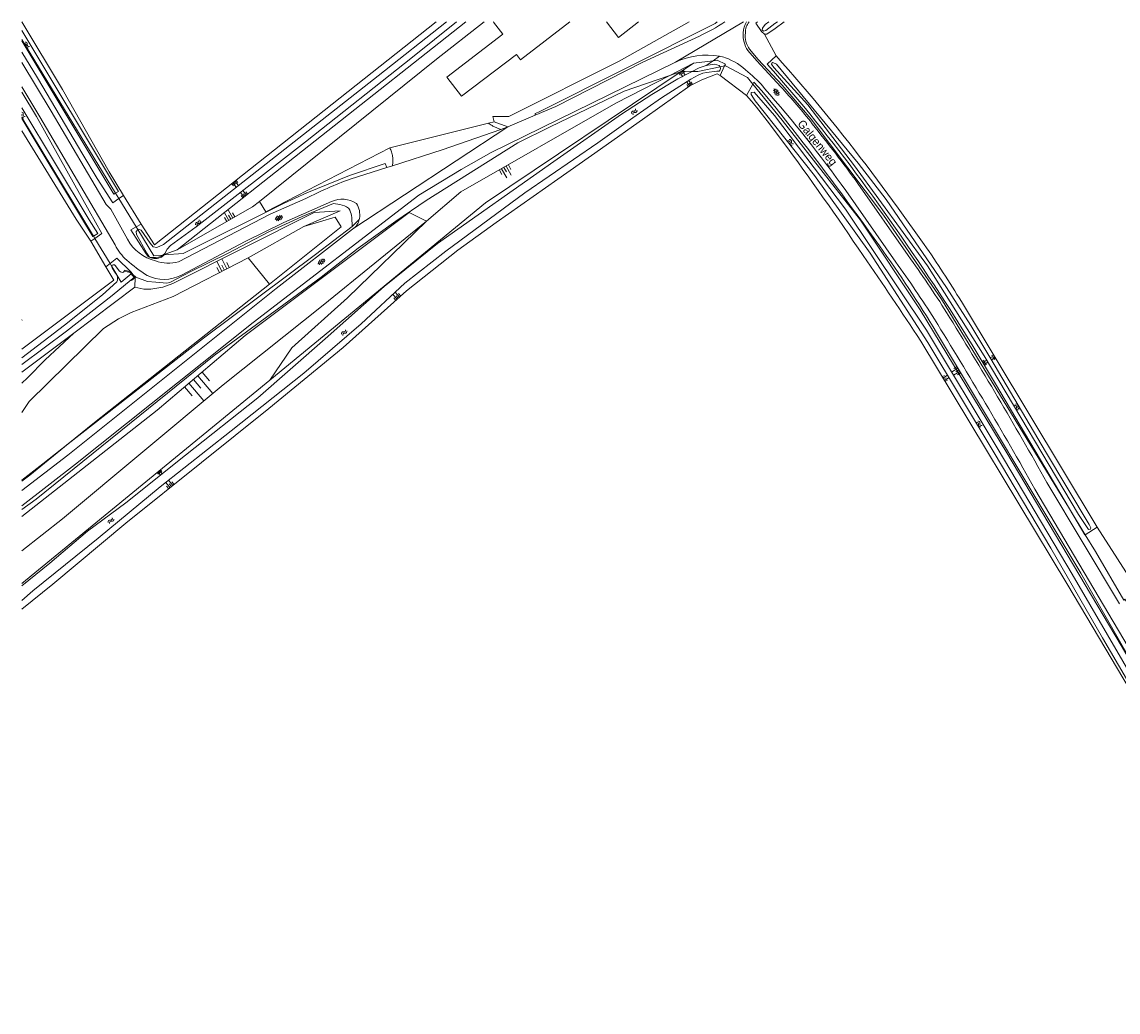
# Model space of a CAD drawing. Extents: x 99476 to 102828, y 406437 to 407931.
# Tile 47 of 162: x 99476 to 99745, y 407687 to 407931. Entities that reach past the tile are written whole.
import ezdxf

# ---------------------------------------------------------------- set-up
doc = ezdxf.new("R2010")
doc.units = 0
doc.header["$MEASUREMENT"] = 0
doc.linetypes.add('DGN Style 1', pattern=[36.392745, 0.060554, -36.332191])
doc.linetypes.add('DGN Style 2', pattern=[60.553652, 36.332191, -24.221461])
for name, color, linetype, lineweight in [('BG_bijgebouw', 253, 'Continuous', 0), ('BG_cultuurscheiding', 253, 'DGN Style 1', 0), ('BG_dakoverstek bijgebouw', 253, 'Continuous', 0), ('BG_gesloten verharding', 253, 'Continuous', 0), ('BG_hek', 253, 'Continuous', 0), ('BG_insteek sloot', 253, 'Continuous', 0), ('BG_kant onverhard', 253, 'DGN Style 2', 0), ('BG_kant sloot', 253, 'Continuous', 0), ('BG_kant verharding', 253, 'Continuous', 0), ('BG_kunstwerk', 253, 'Continuous', 0), ('BG_straatnaam', 253, 'Continuous', 0), ('BG_talud', 253, 'Continuous', 0), ('BG_taludsymbool', 253, 'Continuous', 0), ('BG_vlakafsluiter', 253, 'Continuous', 0), ('BG_watersymbool', 253, 'Continuous', 0)]:
    doc.layers.add(name, color=color, linetype=linetype, lineweight=lineweight)
doc.styles.add('Style-WORKING', font='WORKING.shx')

# ---------------------------------------------------------------- blocks, each defined once
blk = doc.blocks.new('S04')
at = {"layer": 'BG_taludsymbool', "linetype": 'Continuous', "lineweight": 0}
for p, q in [((-0.5, 0), (-0.5, -0.5)), ((-0.25, 0), (-0.25, -1)), ((0, 0), (0, -0.5)), ((0.25, 0), (0.25, -1)), ((0.5, 0), (0.5, -0.5))]:
    blk.add_line(p, q, dxfattribs=at)
blk = doc.blocks.new('WATERS')
at = {"layer": 'BG_watersymbool', "linetype": 'Continuous', "lineweight": 0}
for centre, start, end in [((-0.375, 0.25), 28.07249, 151.92751), ((-0.375, -0.2), 28.07249, 151.92751), ((0.375, 0.65), 208.07249, 331.92751), ((0.375, 0.2), 208.07249, 331.92751)]:
    blk.add_arc(centre, 0.425, start, end, dxfattribs=at)
blk = doc.blocks.new('S01GV6')
at = {"layer": 'BG_gesloten verharding', "linetype": 'Continuous', "lineweight": 0}
for p, q in [((0, 0.018), (0.97, 0.579)), ((0.02, 0.104), (1.242, -0.604)), ((0.164, -0.349), (1.58, 0.468)), ((0.296, 0.406), (1.735, -0.426)), ((0.584, -0.569), (1.922, 0.204)), ((0.814, 0.569), (1.985, -0.109)), ((1.364, -0.58), (1.906, -0.267))]:
    blk.add_line(p, q, dxfattribs=at)

msp = doc.modelspace()

# ---------------------------------------------------------------- linework, layer by layer
at = {"layer": 'BG_bijgebouw', "linetype": 'Continuous', "lineweight": 0, "flags": 128}
for points in [[(99597.327, 407922.658), (99598.33, 407921.348), (99610.505597, 407930.653)], [(99619.505451, 407930.653), (99622.502, 407926.819), (99627.426896, 407930.653)], [(99594.008, 407927.611), (99580.223, 407917.075), (99583.836, 407912.348), (99597.327, 407922.658)]]:
    msp.add_lwpolyline(points, dxfattribs=at)
at = {"layer": 'BG_cultuurscheiding', "linetype": 'DGN Style 1', "lineweight": 0, "flags": 128}
msp.add_lwpolyline([(99475.642, 407857.235154), (99487.295, 407866.134), (99490.155, 407868.553), (99492.105, 407871.603), (99492.612, 407876.69)], dxfattribs=at)
at = {"layer": 'BG_dakoverstek bijgebouw', "linetype": 'Continuous', "lineweight": 0, "flags": 128}
msp.add_lwpolyline([(99591.810915, 407930.653), (99591.733, 407930.593), (99594.008, 407927.611)], dxfattribs=at)
at = {"layer": 'BG_hek', "linetype": 'Continuous', "lineweight": 0}
for p, q in [((99635.12, 407917.5), (99640.901, 407920.479)), ((99621.811, 407910.64), (99635.12, 407917.5)), ((99545.035, 407880.316), (99552.734, 407882.612)), ((99552.734, 407882.612), (99554.185, 407880.248)), ((99555.811, 407862.689), (99575.2, 407881.639)), ((99531.292, 407872.59), (99545.035, 407880.316)), ((99554.185, 407880.248), (99536.57, 407866.121)), ((99536.57, 407866.121), (99531.292, 407872.59)), ((99555.811, 407862.689), (99542.093, 407850.41))]:
    msp.add_line(p, q, dxfattribs=at)
at = {"layer": 'BG_hek', "linetype": 'Continuous', "lineweight": 0, "flags": 128}
for points in [[(99534.099, 407886.479), (99535.646, 407883.882), (99566.175, 407899.686)], [(99487.057, 407826.783), (99493.499, 407832.027), (99536.57, 407866.121)], [(99475.642, 407817.59595), (99477.572, 407819.061), (99487.057, 407826.783)]]:
    msp.add_lwpolyline(points, dxfattribs=at)
at = {"layer": 'BG_insteek sloot', "linetype": 'Continuous', "lineweight": 0}
for p, q in [((99656.262, 407930.32), (99657.69, 407928.328)), ((99658.385, 407927.647), (99657.69, 407928.328)), ((99661.238, 407922.32), (99659.072, 407920.25)), ((99640.901, 407920.479), (99637.89, 407918.458)), ((99645.75, 407921.093), (99640.901, 407920.479)), ((99647.523, 407917.435), (99648.593, 407919.837)), ((99653.984, 407912.523), (99655.561, 407915.336)), ((99500.632, 407887.94), (99497.102, 407893.78)), ((99499.505, 407887.166), (99500.632, 407887.94)), ((99489.011, 407882.09), (99492.612, 407876.69)), ((99505.022, 407880.889), (99503.757, 407880.188)), ((99492.612, 407876.69), (99493.587, 407877.349)), ((99510.92, 407873.48), (99513.831, 407874.51)), ((99496.301, 407870.32), (99497.327, 407871.148)), ((99488.425, 407854.051), (99503.472, 407865.34)), ((99503.472, 407865.34), (99503.491, 407867.72)), ((99706.87, 407861.79), (99740.251, 407806.233)), ((99475.642, 407844.460679), (99488.425, 407854.051)), ((99737.226, 407804.363), (99733.458, 407810.749)), ((99737.32, 407804.421), (99740.251, 407806.233)), ((99737.226, 407804.363), (99737.32, 407804.421))]:
    msp.add_line(p, q, dxfattribs=at)
at = {"layer": 'BG_insteek sloot', "linetype": 'Continuous', "lineweight": 0, "flags": 128}
for points in [[(99475.642, 407930.653), (99485.639, 407913.993), (99497.102, 407893.78)], [(99577.616975, 407930.653), (99508.311, 407875.779), (99505.022, 407880.889)], [(99513.831, 407874.51), (99584.882268, 407930.653)], [(99656.719433, 407930.653), (99656.262, 407930.32)], [(99663.269353, 407930.653), (99661.015, 407929.029), (99659.011, 407927.641), (99658.385, 407927.647)], [(99475.642, 407923.20354), (99479.477, 407916.885), (99490.645, 407897.977), (99494.182, 407892.078)], [(99648.593, 407919.837), (99648.775, 407920.246), (99646.741, 407921.219), (99645.75, 407921.093)], [(99637.89, 407918.458), (99589.751, 407886.15), (99536.638, 407842.502)], [(99642.942, 407916.429), (99646.782, 407917.889), (99647.523, 407917.435)], [(99475.642, 407786.065516), (99483.257, 407792.258), (99501.209, 407807.26), (99519.85, 407822.184), (99536.393, 407835.482), (99554.694, 407850.508), (99570.326, 407864.461), (99582.933, 407874.477), (99592.38, 407881.244), (99607.574, 407891.974), (99618.03, 407899.307), (99628.945, 407907.034), (99640.004, 407914.927), (99642.942, 407916.429)], [(99655.561, 407915.336), (99655.811, 407915.783), (99656.778, 407914.734), (99657.712, 407913.654)], [(99475.642, 407913.39123), (99479.215, 407907.38), (99492.161, 407884.18)], [(99662.783, 407901.414), (99659.651, 407905.565), (99656.425, 407909.644), (99655.231, 407911.106), (99653.984, 407912.523)], [(99664.739, 407905.029), (99661.279, 407909.385), (99657.712, 407913.654)], [(99475.642, 407903.835033), (99489.011, 407882.09)], [(99697.702, 407875.877), (99691.298, 407884.764), (99684.792, 407893.576)], [(99494.182, 407892.078), (99497.981, 407886.119), (99499.505, 407887.166)], [(99493.587, 407877.349), (99495.332, 407878.528), (99492.161, 407884.18)], [(99503.757, 407880.188), (99502.481, 407879.481), (99506.252, 407873.589)], [(99497.327, 407871.148), (99499.002, 407872.501), (99502.412, 407869.109)], [(99475.642, 407850.077852), (99498.272, 407867.068), (99496.301, 407870.32)], [(99733.458, 407810.749), (99715.289, 407841.54), (99709.754, 407850.726), (99704.089, 407859.833)], [(99696.85, 407852.09), (99733.022, 407792.02), (99754.37, 407756.03)], [(99757.485, 407757.762), (99757.5, 407757.77), (99736.296, 407794.96), (99700.758, 407854.184)], [(99536.638, 407842.502), (99475.642, 407792.375166)]]:
    msp.add_lwpolyline(points, dxfattribs=at)
at = {"layer": 'BG_insteek sloot', "linetype": 'Continuous', "lineweight": 0}
for centre, radius, start, end in [((99349.719183, 407643.026289), 418.388516, 36.787194, 41.877969), ((98955.867316, 407354.862328), 897.322745, 35.466415, 37.771902), ((99428.51548, 407690.000559), 317.918531, 31.093249, 35.698419), ((99502.155835, 407738.586226), 238.928984, 31.040924, 35.072264)]:
    msp.add_arc(centre, radius, start, end, dxfattribs=at)
at = {"layer": 'BG_insteek sloot', "linetype": 'Continuous', "lineweight": 0, "extrusion": (0, 0, -1)}
for centre, radius, start, end in [((-99370.783928, 407663.287472), 386.186164, 138.288122, 143.744311), ((-98946.337862, 407375.856569), 888.540516, 143.737617, 145.967802), ((-99167.223263, 407514.194349), 638.506771, 143.758408, 147.226227), ((-98971.628029, 407379.506082), 865.611037, 145.231112, 146.910111)]:
    msp.add_arc(centre, radius, start, end, dxfattribs=at)
at = {"layer": 'BG_kant onverhard', "linetype": 'DGN Style 2', "lineweight": 0}
for centre, radius, start, end in [((99596.474095, 407914.012399), 10.238145, 234.253705, 253.223697), ((99560.076395, 407896.544937), 6.859975, 349.161683, 27.250558)]:
    msp.add_arc(centre, radius, start, end, dxfattribs=at)
at = {"layer": 'BG_kant sloot', "linetype": 'Continuous', "lineweight": 0}
for p, q in [((99475.642, 407909.503282), (99492.214, 407881.93)), ((99491.043, 407881.226), (99475.642, 407906.853184)), ((99498.695, 407888.494), (99498.274, 407888.242)), ((99499.373, 407888.901), (99498.695, 407888.494)), ((99498.631, 407870.727), (99499.698, 407869.296)), ((99500.842, 407869.329), (99500.642, 407869.038))]:
    msp.add_line(p, q, dxfattribs=at)
at = {"layer": 'BG_kant sloot', "linetype": 'Continuous', "lineweight": 0, "flags": 128}
for points in [[(99504.156, 407879.533), (99504.259, 407879.655), (99505.004, 407879.356), (99507.182, 407876.171), (99507.933, 407875.29), (99508.833, 407875.149), (99510.487, 407875.891), (99563.326, 407917.403), (99580.105846, 407930.653)], [(99582.611354, 407930.653), (99571.744, 407921.981), (99545.462, 407901.169), (99518.555, 407880.231), (99512.228, 407875.637), (99511.377, 407874.732), (99510.801, 407873.638)], [(99659.442099, 407930.653), (99658.576, 407930.007), (99657.942, 407929.074), (99657.87, 407928.693), (99658.171, 407928.406), (99658.77, 407928.567), (99660.976, 407930.228), (99661.589198, 407930.653)], [(99475.642, 407928.504982), (99499.373, 407888.901)], [(99498.274, 407888.242), (99475.642, 407926.01218)], [(99647.516, 407919.606), (99647.528, 407919.592), (99647.611, 407919.187), (99647.481, 407918.836), (99647.214, 407918.542), (99646.671, 407918.534), (99644.166, 407918.219), (99643.239, 407918.051), (99642.045, 407917.531), (99640.257, 407916.537), (99633.094, 407911.982), (99626.025, 407907.011), (99617.373, 407900.866), (99599.412, 407888.548), (99579.987, 407874.213), (99569.859, 407866.352), (99559.16, 407856.294), (99545.052, 407844.183), (99527.156, 407829.986), (99509.661, 407816.201), (99494.369, 407803.541), (99478.354, 407790.591), (99475.642, 407788.255078)], [(99640.574, 407918.468), (99642.348, 407919.375), (99644.067, 407919.887)], [(99644.067, 407919.887), (99644.499, 407920.016), (99646.133, 407920.242), (99647.242, 407919.927), (99647.516, 407919.606)], [(99709.224, 407855.908), (99714.089, 407847.735), (99727.554, 407824.924), (99738.275, 407806.963), (99738.753, 407806.077), (99738.602, 407805.765), (99738.158, 407805.662), (99735.663, 407809.389), (99712.469, 407848.469), (99698.549, 407870.574), (99680.522, 407895.261), (99669.087, 407910.208), (99660.718, 407919.458), (99660.126, 407920.225), (99660.199, 407920.497), (99660.488, 407920.676), (99661.347, 407920.222), (99681.424, 407895.874), (99688.316, 407886.914), (99695.518, 407876.543), (99703.237, 407865.288), (99709.224, 407855.908)], [(99623.202, 407907.941), (99630.71, 407912.753), (99637.068, 407916.677), (99640.574, 407918.468)], [(99715.898, 407825.366), (99698.289, 407854.73), (99678.366, 407884.548), (99660.866, 407907.612), (99655.822, 407913.398), (99655.164, 407913.273), (99655.132, 407912.807), (99656.104, 407911.25), (99670.728, 407892.857), (99684.432, 407873.715), (99698.641, 407851.749), (99714.96, 407824.558), (99728.899, 407801.134), (99741.56, 407778.991), (99753.436, 407758.874), (99754.165, 407758.011), (99754.884, 407757.924), (99755.192, 407758.084), (99755.265, 407758.356), (99734.107, 407794.73), (99715.898, 407825.366)], [(99475.642, 407791.821378), (99482.52, 407797.391), (99491.777, 407805.278), (99501.211, 407812.248), (99515.886, 407824.018), (99533.716, 407838.088), (99550.27, 407852.635), (99564.794, 407865.526), (99577.916, 407876.112), (99606.529, 407896.318), (99623.202, 407907.941)], [(99492.214, 407881.93), (99494.361, 407878.59), (99493.261, 407877.889)], [(99493.261, 407877.889), (99493.133, 407877.807), (99491.043, 407881.226)], [(99506.411, 407873.719), (99503.802, 407878.33), (99503.775, 407879.085), (99504.156, 407879.533)], [(99499.048, 407868.195), (99498.384, 407869.308), (99497.828, 407870.075)], [(99475.642, 407846.285864), (99486.633, 407854.527), (99497.854, 407863.282), (99502.512, 407867.149)], [(99499.04, 407866.709), (99495.51, 407863.432), (99486.145, 407856.016), (99475.642, 407847.95661)]]:
    msp.add_lwpolyline(points, dxfattribs=at)
at = {"layer": 'BG_kant sloot', "linetype": 'Continuous', "lineweight": 0, "extrusion": (0, 0, -1)}
for centre, radius, start, end in [((-99498.24132, 407870.386886), 0.517231, 10.033506, 138.885403), ((-99498.240045, 407870.385861), 0.516155, 322.967786, 10.170156)]:
    msp.add_arc(centre, radius, start, end, dxfattribs=at)
at = {"layer": 'BG_kant sloot', "linetype": 'Continuous', "lineweight": 0}
for centre, radius, start, end in [((99496.861242, 407867.463751), 2.305783, 340.893228, 18.489865), ((99500.351322, 407869.830442), 0.844072, 219.284463, 290.14368)]:
    msp.add_arc(centre, radius, start, end, dxfattribs=at)
at = {"layer": 'BG_kant verharding', "linetype": 'Continuous', "lineweight": 0}
for p, q in [((99595.232, 407904.81), (99601.936, 407907.663)), ((99593.519, 407904.21), (99595.232, 407904.81)), ((99665.161, 407904.49), (99664.739, 407905.029)), ((99565.418, 407894.812), (99566.814, 407895.255)), ((99556.431, 407891.959), (99565.418, 407894.812)), ((99681.367, 407890.895), (99693.762, 407873.15)), ((99690.72, 407871.548), (99678.452, 407889.121)), ((99557.051, 407879.678), (99557.039, 407879.669)), ((99727.925, 407817.283), (99745.806, 407787.385))]:
    msp.add_line(p, q, dxfattribs=at)
at = {"layer": 'BG_kant verharding', "linetype": 'Continuous', "lineweight": 0, "flags": 128}
for points in [[(99601.936, 407907.663), (99607.051, 407909.84), (99628.481, 407920.76), (99642.368, 407927.155)], [(99654.31, 407923.649), (99656.511, 407921.099), (99662.412, 407914.71)], [(99636.515, 407920.72), (99591.131, 407898.489), (99583.752, 407894.29), (99573.32, 407888.04), (99532.522, 407856.658), (99488.862, 407821.758), (99475.642, 407811.499747)], [(99475.642, 407920.64807), (99482.842, 407908.68), (99496.34, 407885.699), (99497.49, 407884.559), (99501.602, 407877.176)], [(99498.592, 407875.758), (99480.09, 407907.3), (99475.642, 407914.673833)], [(99566.814, 407895.255), (99579.05, 407899.139), (99593.519, 407904.21)], [(99514.18, 407871.58), (99536.702, 407883.309), (99545.534, 407887.179)], [(99551.843, 407886.449), (99540.142, 407881.26), (99530.561, 407876.59), (99514.912, 407868.318)], [(99557.039, 407879.669), (99538.191, 407865.02), (99486.921, 407823.97), (99475.642, 407815.313333)], [(99823.172, 407649.018), (99796.211, 407695.159), (99724.953, 407815.63)]]:
    msp.add_lwpolyline(points, dxfattribs=at)
at = {"layer": 'BG_kant verharding', "linetype": 'Continuous', "lineweight": 0, "extrusion": (0, 0, -1)}
for centre, radius, start, end in [((-99622.993558, 407969.211971), 46.305051, 236.378786, 245.265829), ((-99554.953546, 407815.688251), 146.125378, 137.339783, 142.02936), ((-99377.291807, 407670.4248), 375.59131, 141.234979, 144.055951), ((-99589.250854, 407802.328361), 95.450481, 62.741513, 69.888896), ((-99510.015427, 407881.507249), 12.78861, 312.164052, 333.284535), ((-99522.488834, 407894.912997), 31.099124, 300.975503, 312.618986), ((-99469.532296, 407711.523902), 276.409037, 144.215714, 147.722), ((-99510.630511, 407876.466822), 9.205132, 242.282025, 296.779946), ((-98658.768314, 407214.542728), 1227.351561, 148.319047, 150.58774)]:
    msp.add_arc(centre, radius, start, end, dxfattribs=at)
at = {"layer": 'BG_kant verharding', "linetype": 'Continuous', "lineweight": 0}
for centre, radius, start, end in [((99657.652786, 407928.072925), 4.464506, 144.69644, 181.590605), ((99659.513064, 407927.300077), 6.356275, 174.140367, 215.057983), ((99644.126182, 407905.263527), 17.228832, 79.411669, 116.216872), ((99644.062738, 407905.018109), 17.481738, 74.304441, 79.355075), ((99643.462504, 407907.433023), 15.368639, 45.140984, 69.709671), ((99639.058279, 407898.662387), 24.881691, 38.908377, 52.215861), ((99399.025837, 407687.282027), 344.6998, 35.841856, 41.190689), ((99554.476415, 407880.494803), 6.510556, 57.53687, 113.858791), ((99553.581549, 407883.182606), 5.209368, 349.888199, 32.583531), ((99555.000219, 407882.817329), 3.749812, 303.154759, 348.067176), ((99555.46631, 407882.739738), 3.277814, 347.709587, 351.725343), ((99511.049122, 407882.245726), 10.721485, 208.21989, 256.306239), ((99511.750847, 407880.933055), 9.663355, 250.410956, 284.559062), ((99451.252589, 407699.640477), 294.782695, 32.370552, 35.673598), ((98785.739239, 407288.745135), 1076.907679, 29.291773, 31.877477)]:
    msp.add_arc(centre, radius, start, end, dxfattribs=at)
at = {"layer": 'BG_kunstwerk', "linetype": 'Continuous', "lineweight": 0}
for p, q in [((99506.252, 407873.589), (99506.411, 407873.719)), ((99506.411, 407873.719), (99507.039, 407872.727)), ((99510.658, 407873.28), (99509.99, 407872.769)), ((99510.308, 407873.253), (99510.801, 407873.638)), ((99510.92, 407873.48), (99510.658, 407873.28)), ((99510.801, 407873.638), (99510.92, 407873.48)), ((99509.931, 407872.959), (99510.308, 407873.253)), ((99502.412, 407869.109), (99502.999, 407868.353)), ((99502.999, 407868.353), (99503.491, 407867.72))]:
    msp.add_line(p, q, dxfattribs=at)
at = {"layer": 'BG_kunstwerk', "linetype": 'Continuous', "lineweight": 0, "flags": 128}
for points in [[(99507.039, 407872.727), (99506.792, 407872.847), (99506.252, 407873.589)], [(99502.412, 407869.109), (99500.901, 407869.5), (99500.842, 407869.329)], [(99502.553, 407868.633), (99502.29, 407868.96), (99500.842, 407869.329)], [(99502.512, 407867.149), (99503.272, 407867.74), (99502.553, 407868.633)], [(99503.491, 407867.72), (99502.622, 407867.01), (99502.512, 407867.149)]]:
    msp.add_lwpolyline(points, dxfattribs=at)
at = {"layer": 'BG_kunstwerk', "linetype": 'Continuous', "lineweight": 0}
msp.add_arc((99508.07788, 407877.917961), 5.293897, 258.682767, 290.490273, dxfattribs=at)
at = {"layer": 'BG_kunstwerk', "linetype": 'Continuous', "lineweight": 0, "extrusion": (0, 0, -1)}
msp.add_arc((-99508.46852, 407875.978633), 3.551991, 244.637387, 293.731803, dxfattribs=at)
at = {"layer": 'BG_talud', "linetype": 'Continuous', "lineweight": 0}
for p, q in [((99591.844, 407906.037), (99591.502, 407907.388)), ((99595.232, 407904.81), (99591.844, 407906.037)), ((99570.911, 407883.77), (99575.2, 407881.639)), ((99542.093, 407850.41), (99536.638, 407842.502))]:
    msp.add_line(p, q, dxfattribs=at)
at = {"layer": 'BG_talud', "linetype": 'Continuous', "lineweight": 0, "flags": 128}
for points in [[(99589.418514, 407930.653), (99577.684, 407921.471), (99534.099, 407886.479)], [(99591.502, 407907.388), (99595.481, 407907.369), (99622.622, 407920.98), (99639.875673, 407930.653)], [(99656.647643, 407930.653), (99656.262, 407930.32)], [(99575.2, 407881.639), (99583.691, 407888.819), (99621.811, 407910.64)], [(99545.035, 407880.316), (99553.965, 407884.153), (99547.561, 407883.711), (99512.791, 407866.257), (99510.291, 407865.321), (99507.334, 407864.83), (99505.627, 407864.839), (99503.472, 407865.34)], [(99534.099, 407886.479), (99532.397, 407885.113), (99513.831, 407874.51)], [(99570.911, 407883.77), (99530.581, 407853.44), (99508.911, 407835.04), (99475.642, 407808.897772)], [(99475.642, 407800.473126), (99485.653, 407808.343), (99525.159, 407841.353), (99549.762, 407860.947), (99575.2, 407881.639)], [(99531.292, 407872.59), (99512.839, 407863.091), (99502.554, 407859.117), (99499.419, 407857.592), (99495.748, 407855.19), (99477.447, 407837.22), (99475.642, 407834.511776)], [(99475.642, 407841.756086), (99476.981, 407843.002), (99481.365, 407847.445), (99488.425, 407854.051)]]:
    msp.add_lwpolyline(points, dxfattribs=at)
at = {"layer": 'BG_vlakafsluiter', "linetype": 'Continuous', "lineweight": 0}
for p, q in [((99636.515, 407920.72), (99653.268894, 407930.653)), ((99661.238, 407922.32), (99658.385, 407927.647)), ((99475.642, 407926.32545), (99498.695, 407888.494)), ((99645.75, 407921.093), (99647.292, 407922.199)), ((99644.067, 407919.887), (99645.75, 407921.093)), ((99648.593, 407919.837), (99647.516, 407919.606)), ((99637.89, 407918.458), (99635.12, 407917.5)), ((99653.984, 407912.523), (99647.523, 407917.435)), ((99475.642, 407907.101702), (99493.261, 407877.889)), ((99566.175, 407899.686), (99590.493, 407905.703)), ((99590.493, 407905.703), (99591.844, 407906.037)), ((99557.051, 407879.678), (99595.232, 407904.81)), ((99498.695, 407888.494), (99499.505, 407887.166)), ((99499.505, 407887.166), (99503.757, 407880.188)), ((99500.632, 407887.94), (99505.022, 407880.889)), ((99556.934, 407880.255), (99558.669, 407882.042)), ((99503.757, 407880.188), (99504.156, 407879.533)), ((99492.612, 407876.69), (99496.301, 407870.32)), ((99493.261, 407877.889), (99493.587, 407877.349)), ((99493.587, 407877.349), (99497.327, 407871.148)), ((99510.308, 407873.253), (99510.658, 407873.28)), ((99497.327, 407871.148), (99497.732, 407870.477)), ((99733.458, 407810.749), (99737.32, 407804.421)), ((99740.251, 407806.233), (99750.3, 407790.667))]:
    msp.add_line(p, q, dxfattribs=at)
at = {"layer": 'BG_vlakafsluiter', "linetype": 'Continuous', "lineweight": 0, "flags": 128}
for points in [[(99601.936, 407907.663), (99601.936, 407908.125), (99602.771, 407908.47), (99646.278, 407930.299), (99646.786898, 407930.653)], [(99654.645488, 407930.653), (99654.627, 407930.633), (99654.41, 407930.353), (99654.219, 407930.054), (99654.056, 407929.739), (99653.922, 407929.411), (99653.817, 407929.073), (99653.743, 407928.726), (99653.7, 407928.374), (99653.69, 407927.94), (99653.658, 407927.375), (99653.674, 407926.852), (99653.738, 407926.332), (99653.847, 407925.82), (99654.002, 407925.32), (99654.201, 407924.836), (99654.443, 407924.371), (99654.712, 407923.948), (99656.884, 407921.432), (99662.786, 407915.042), (99669.859, 407906.707), (99687.672, 407883.117), (99701.951, 407862.366), (99733.458, 407810.749)], [(99647.516, 407919.606), (99642.028, 407918.425), (99640.574, 407918.468)], [(99655.561, 407915.336), (99654.22, 407916.994), (99648.787, 407919.879), (99648.593, 407919.837)], [(99635.12, 407917.5), (99623.848, 407913.598), (99605.653, 407904.818), (99597.687, 407900.898), (99575.118, 407886.704), (99567.674, 407881.592), (99558.361, 407874.944), (99549.278, 407867.848), (99522.965, 407848.521), (99479.14, 407813.188), (99475.642, 407810.590264)], [(99640.574, 407918.468), (99638.129, 407918.541), (99637.89, 407918.458)], [(99757.485, 407757.762), (99746.151, 407777.142), (99718.079, 407824.544), (99696.685, 407859.797), (99682.014, 407881.851), (99662.758, 407906.435), (99655.561, 407915.336)], [(99510.658, 407873.28), (99515.33, 407873.634), (99540.022, 407885.973), (99545.76, 407888.593), (99556.291, 407892.818), (99565.077, 407895.775), (99565.418, 407894.812)], [(99502.999, 407868.353), (99503.692, 407867.783), (99506.555, 407866.746), (99508.608, 407866.619), (99511.277, 407866.313), (99512.058, 407866.527), (99517.176, 407869.201), (99526.241, 407873.605), (99536.445, 407878.937), (99544.624, 407882.726), (99552.317, 407885.959), (99553.885, 407885.699), (99554.448, 407885.553), (99554.997, 407885.357), (99555.525, 407885.114), (99556.03, 407884.823), (99556.11, 407884.694), (99556.331, 407884.284), (99556.515, 407883.856), (99556.659, 407883.412), (99556.764, 407882.958), (99556.828, 407882.497), (99556.934, 407880.255)], [(99487.057, 407826.783), (99520.362, 407852.818), (99547.895, 407873.428), (99556.934, 407880.255)], [(99504.156, 407879.533), (99508.085, 407873.085), (99510.308, 407873.253)], [(99497.732, 407870.477), (99500.056, 407866.623), (99502.553, 407868.633)], [(99502.553, 407868.633), (99502.607, 407868.676), (99502.999, 407868.353)], [(99475.642, 407817.854018), (99480.756, 407821.857), (99487.057, 407826.783)], [(99737.32, 407804.421), (99739.845, 407800.285), (99746.866, 407788.294), (99747.118, 407788.543), (99747.467, 407787.956)]]:
    msp.add_lwpolyline(points, dxfattribs=at)
at = {"layer": 'BG_watersymbool', "linetype": 'Continuous', "lineweight": 0}
for centre, start, end in [((99475.562083, 407908.025394), 340.558281, 79.161636), ((99475.230233, 407907.72146), 345.664592, 14.335408), ((99476.031767, 407907.43854), 203.494521, 284.413306), ((99476.363617, 407907.742473), 160.558281, 284.413306)]:
    msp.add_arc(centre, 0.425, start, end, dxfattribs=at)

# ---------------------------------------------------------------- block references
at = {"layer": 'BG_gesloten verharding', "linetype": 'Continuous', "lineweight": 0}
for p, rotation in [((99660.656, 407914.134), 312.528044), ((99537.966, 407881.961), 25.975715), ((99548.549, 407871.023), 37.568592)]:
    msp.add_blockref('S01GV6', p, dxfattribs=dict(at, rotation=rotation))
at = {"layer": 'BG_taludsymbool', "linetype": 'Continuous', "lineweight": 0}
for p, xscale, yscale, zscale, rotation in [((99637.867, 407918.443), 1.308263, 1.308263, 1.308263, 33.81153399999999), ((99640.181, 407915.018), 1.237662, 1.237662, 1.237662, 211.78947), ((99594.26, 407894.83), 2.568145, 2.568145, 2.568145, 29.869407), ((99527.807, 407891.215), 1.349049, 1.349049, 1.349049, 38.34806099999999), ((99530.616, 407887.773), 1.469466, 1.469466, 1.469466, 218.312713), ((99527.064, 407882.067), 2.308907, 2.308907, 2.308907, 209.729492), ((99525.453, 407869.584), 2.711642, 2.711642, 2.711642, 207.235976), ((99565.169, 407865.949), 0.099489, 0.099489, 0.099489, 39.289407), ((99568.274, 407862.629), 1.599373, 1.599373, 1.599373, 221.654364), ((99712.258, 407846.57), 1.146983, 1.146983, 1.146983, 121.015158), ((99715.009, 407848.245), 1.053173, 1.053173, 1.053173, 300.973087), ((99517.842, 407842.624), 5.685592, 5.685592, 5.685592, 40.334591), ((99702.506, 407842.697), 1.339063, 1.339063, 1.339063, 121.06649), ((99706.258, 407845.019), 1.838122, 1.838122, 1.838122, 300.974448), ((99509.317, 407820.05), 1.027395, 1.027395, 1.027395, 39.391426), ((99512.438, 407816.25), 1.690269, 1.690269, 1.690269, 218.707453)]:
    msp.add_blockref('S04', p, dxfattribs=dict(at, xscale=xscale, yscale=yscale, zscale=zscale, rotation=rotation))
at = {"layer": 'BG_watersymbool', "linetype": 'Continuous', "lineweight": 0}
for p, rotation in [((99476.65, 407924.821), 315.486233), ((99626.528, 407908.379), 49.827577), ((99664.716, 407900.83), 315.729327), ((99519.175, 407881.066), 54.68878699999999), ((99555.119, 407854.034), 48.080936), ((99720.398, 407835.727), 307.648916), ((99711.095, 407831.501), 315.567266), ((99497.727, 407807.712), 48.16185099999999)]:
    msp.add_blockref('WATERS', p, dxfattribs=dict(at, rotation=rotation))

# ---------------------------------------------------------------- texts
at = {"layer": 'BG_straatnaam', "linetype": 'Continuous', "lineweight": 0, "style": 'Style-WORKING'}
msp.add_text('Galgenweg', height=2, rotation=309.196689, dxfattribs=at).set_placement((99666.409, 407905.531))

doc.saveas('drawing.dxf')
